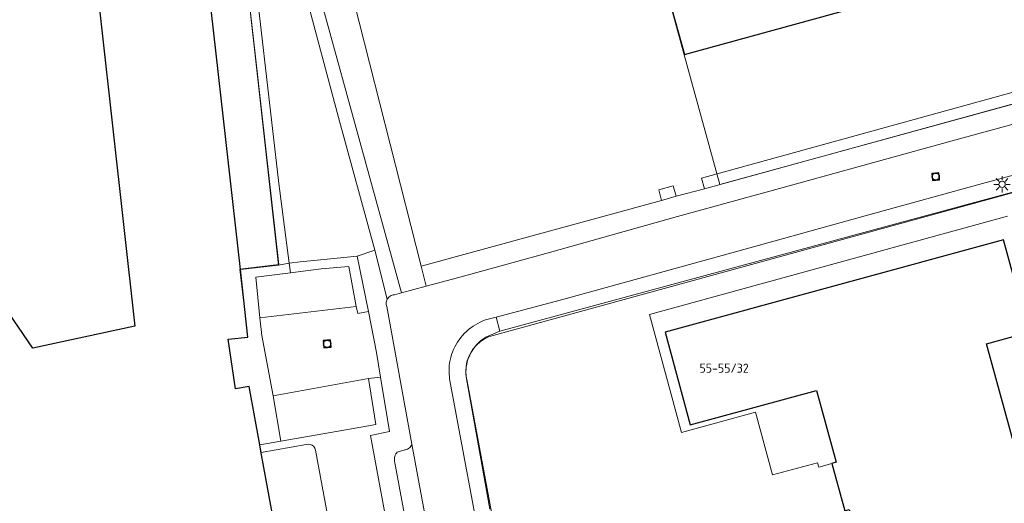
# Model space of a CAD drawing. Header units: metres. Extents: x 174282 to 175177, y 462028 to 462851.
# Tile 14 of 256: x 174372 to 174481, y 462343 to 462397. Entities that reach past the tile are written whole.
import ezdxf

# ---------------------------------------------------------------- set-up
doc = ezdxf.new("R2010")
doc.units = ezdxf.units.M
for name, color, linetype, lineweight in [('B-WE-IE-MEUBILAIR_WEGMEUBILAIR-LICHTMAST-S', 8, 'Continuous', 20), ('B-WE-OG-BEBOUWING-G', 8, 'Continuous', 30), ('B-WE-OG-BEBOUWING_HUISNUMMER-T20', 8, 'Continuous', 20), ('B-WE-OG-TERREIN_ERF-G', 8, 'Continuous', 20), ('B-WE-OG-TERREIN_GROEN-G', 8, 'Continuous', 20), ('B-WE-OG-WEG_ONVERHARD-G', 8, 'Continuous', 20), ('B-WE-OG-WEG_VERHARD_OPEN -G', 8, 'Continuous', 20), ('B-WE-RI-VWA_RIOOLPUT_INSPECTIEPUT-S', 8, 'Continuous', 20), ('B-XX-KG-GRENS_PERCEEL-G', 213, 'Continuous', 20)]:
    doc.layers.add(name, color=color, linetype=linetype, lineweight=lineweight)
doc.styles.add('NLCS-ISO-M500-T20', font='NLCS-ISO.ttf', dxfattribs={"height": 1})

# ---------------------------------------------------------------- blocks, each defined once
blk = doc.blocks.new('B-SRI-PUT_VWA-SO')
at = {"flags": 128}
blk.add_lwpolyline([(-2, 2), (2, 2), (2, -2), (-2, -2)], close=True, dxfattribs=at)
at = {"lineweight": -3, "flags": 128}
blk.add_lwpolyline([(2, -2), (2, 2), (-2, 2), (-2, -2)], close=True, dxfattribs=at)
at = {"lineweight": -3}
blk.add_circle((0, 0), 2, dxfattribs=at)
blk = doc.blocks.new('Lichtmast bestaand')
for p, q in [((-0.45, 0), (-0.9, 0)), ((-0.32, 0.32), (-0.64, 0.64)), ((0, 0.45), (0, 0.9)), ((0.32, 0.32), (0.64, 0.64)), ((0.45, 0), (0.9, 0)), ((-0.32, -0.32), (-0.64, -0.64)), ((0, -0.9), (0, -0.45)), ((0.32, -0.32), (0.64, -0.64))]:
    blk.add_line(p, q)
blk.add_circle((0, 0), 0.35)

msp = doc.modelspace()

# ---------------------------------------------------------------- linework, layer by layer
at = {"layer": 'B-WE-OG-BEBOUWING-G'}
for points in [[(174478.26, 462438.3), (174489.26, 462441.34), (174486.19, 462452.45), (174437.13, 462438.96), (174439.48, 462430.36), (174440.58, 462430.66), (174441.75, 462426.4), (174421.02, 462423.7), (174423.73, 462402.69), (174443.74, 462405.26), (174444.7, 462401.69), (174443.43, 462401.35), (174445.81, 462392.76), (174478.69, 462401.81), (174474.77, 462415.95), (174511.42, 462420.72), (174509.91, 462432.31), (174480.93, 462428.58), (174478.26, 462438.3)], [(174371.6, 462311.08), (174374.36, 462305.15), (174374.43, 462304.86), (174390.37, 462308.93), (174389.38, 462312.81), (174393.89, 462313.77), (174394.29, 462311.04), (174405.67, 462313.14), (174405.59, 462313.56), (174399.09, 462348.95), (174398.96, 462349.67), (174397.78, 462356.12), (174396.27, 462355.84), (174395.47, 462361.32), (174397.65, 462361.57), (174396.81, 462369.03), (174391.18, 462419.31)], [(174379.04, 462417.95), (174385.18, 462362.78), (174373.91, 462360.32), (174353.4, 462390.38)], [(174462.1, 462347.6), (174463.52, 462342.39), (174464, 462342.52), (174464.13, 462342.06), (174466.17, 462334.59), (174459.24, 462332.73), (174452.2, 462330.83), (174455.02, 462320.6), (174492.38, 462330.84), (174489.59, 462341.04), (174484.92, 462339.77), (174479.16, 462360.83), (174483.82, 462362.11), (174481.02, 462372.32), (174443.68, 462362.09), (174446.45, 462351.87), (174460.41, 462355.65), (174462.58, 462347.73), (174462.1, 462347.6)]]:
    msp.add_lwpolyline(points, dxfattribs=at)
at = {"layer": 'B-WE-OG-TERREIN_ERF-G'}
msp.add_line((174444.92, 462377.11), (174448.02, 462377.95), dxfattribs=at)
for points in [[(174396.81, 462369.03), (174401.02, 462369.5), (174395.46, 462419.52)], [(174405.27, 462413.81), (174408.8, 462400.88), (174416.78, 462369.38), (174443.3, 462376.66)], [(174482.59, 462377.72), (174425.44, 462362.2), (174423.91, 462361.56), (174423.68, 462361.41), (174423.46, 462361.25), (174423.25, 462361.08), (174423.06, 462360.9), (174422.87, 462360.7), (174422.7, 462360.49), (174422.54, 462360.27), (174422.39, 462360.05), (174422.34, 462359.97), (174422.25, 462359.81), (174422.13, 462359.57), (174422.02, 462359.32), (174421.93, 462359.07), (174421.86, 462358.81), (174421.8, 462358.54), (174421.75, 462358.28), (174421.72, 462358.01), (174421.71, 462357.74), (174421.71, 462357.47), (174421.73, 462357.2), (174421.77, 462356.94), (174424.33, 462342.56)], [(174462.1, 462347.6), (174460.64, 462347.2), (174460.5, 462347.67), (174455.55, 462346.35), (174453.66, 462353.26), (174445.49, 462351.04), (174441.95, 462364.05), (174481.48, 462374.91)]]:
    msp.add_lwpolyline(points, dxfattribs=at)
at = {"layer": 'B-WE-OG-TERREIN_GROEN-G'}
for points in [[(174495.96, 462392.42), (174447.7, 462379.13)], [(174447.7, 462379.13), (174448.02, 462377.95), (174448.02, 462377.95), (174500.03, 462392.24)], [(174444.92, 462377.11), (174444.58, 462378.27), (174442.98, 462377.83), (174443.3, 462376.66), (174444.92, 462377.11)], [(174405.67, 462313.14), (174411.67, 462314.42), (174415.73, 462315.29), (174416.18, 462315.39), (174417.32, 462317.16), (174416.61, 462321.12), (174413.57, 462337.74), (174411.18, 462350.71), (174413.27, 462351.13), (174412.29, 462357.13), (174410.95, 462356.98), (174411.76, 462351.9), (174409.08, 462351.43), (174401.29, 462350.07), (174398.96, 462349.67)]]:
    msp.add_lwpolyline(points, dxfattribs=at)
at = {"layer": 'B-WE-OG-WEG_ONVERHARD-G'}
for points in [[(174409.71, 462370.49), (174411.64, 462371.15), (174407.64, 462385.81), (174403.92, 462399.75), (174400.45, 462412.3), (174399.25, 462417.01), (174398.51, 462418.76), (174397.83, 462419.97), (174397.36, 462420.82), (174396.12, 462422.79), (174396.61, 462418.21), (174396.89, 462415.13), (174397.8, 462406.99), (174401.06, 462378.53), (174402.2, 462369.72), (174403.4, 462369.89), (174405.64, 462370.11), (174409.71, 462370.49)], [(174420.76, 462368.12), (174430.92, 462370.9), (174445.06, 462374.87), (174456.73, 462378.08), (174474.98, 462383.13), (174493, 462388.04), (174499.23, 462389.77)], [(174500.38, 462384.36), (174498.33, 462383.82), (174478.7, 462378.52), (174465.77, 462374.94), (174451.7, 462371.04), (174432.24, 462365.66), (174425.03, 462363.76)], [(174408.78, 462369.34), (174409.61, 462364.95), (174409.76, 462364.17)]]:
    msp.add_lwpolyline(points, dxfattribs=at)
at = {"layer": 'B-WE-OG-WEG_VERHARD_OPEN -G'}
for p, q in [((174410.94, 462364.4), (174409.71, 462370.49)), ((174413.02, 462365.74), (174411.64, 462371.15)), ((174416.78, 462369.38), (174417.31, 462367.18)), ((174417.31, 462367.18), (174420.76, 462368.12)), ((174417.31, 462367.18), (174414.61, 462366.44)), ((174409.61, 462364.95), (174398.96, 462363.7)), ((174409.76, 462364.17), (174410.94, 462364.4)), ((174425.03, 462363.76), (174425.44, 462362.2)), ((174410.95, 462356.98), (174400.42, 462355.07)), ((174400.42, 462355.07), (174401.29, 462350.07)), ((174420.25, 462325.18), (174415.74, 462349.72))]:
    msp.add_line(p, q, dxfattribs=at)
for points in [[(174414.61, 462366.44), (174401.4, 462414.5), (174400.32, 462417.85), (174398.9, 462421.08), (174397.16, 462424.15), (174391.64, 462432.12)], [(174401.02, 462369.5), (174402.2, 462369.72), (174402.35, 462368.64)], [(174402.35, 462368.64), (174405.73, 462369.1), (174408.78, 462369.34)], [(174398.96, 462363.7), (174398.53, 462368.19), (174402.35, 462368.64)], [(174414.61, 462366.44), (174413.81, 462366.22), (174413.69, 462366.21), (174413.58, 462366.18), (174413.46, 462366.14), (174413.35, 462366.09), (174413.25, 462366.02), (174413.17, 462365.94), (174413.09, 462365.84), (174413.02, 462365.74)], [(174415.74, 462349.72), (174412.99, 462364.93), (174412.95, 462365.04), (174412.92, 462365.15), (174412.91, 462365.28), (174412.92, 462365.4), (174412.94, 462365.52), (174412.97, 462365.63), (174413.02, 462365.74)], [(174398.96, 462363.7), (174399.18, 462361.72), (174400.42, 462355.07)], [(174410.94, 462364.4), (174411.85, 462359.87), (174412.29, 462357.13)], [(174421.89, 462362.3), (174421.99, 462362.4), (174422.24, 462362.59), (174422.49, 462362.76), (174422.75, 462362.93), (174423.02, 462363.08), (174423.29, 462363.22), (174423.58, 462363.34), (174423.87, 462363.45), (174425.03, 462363.76)], [(174424.78, 462330.69), (174422.22, 462344.56), (174419.91, 462356.94), (174419.88, 462357.18), (174419.85, 462357.49), (174419.84, 462357.8), (174419.85, 462358.1), (174419.87, 462358.41), (174419.91, 462358.72), (174419.97, 462359.02), (174420.04, 462359.32), (174420.12, 462359.62), (174420.22, 462359.91), (174420.34, 462360.2), (174420.47, 462360.48), (174420.62, 462360.75), (174420.77, 462361.01), (174420.95, 462361.27), (174421.13, 462361.52), (174421.33, 462361.75), (174421.54, 462361.98), (174421.76, 462362.19), (174421.89, 462362.3)], [(174415.74, 462349.72), (174415.69, 462349.61), (174415.63, 462349.5), (174415.56, 462349.41), (174415.47, 462349.32), (174415.37, 462349.25), (174415.26, 462349.19), (174415.15, 462349.14), (174415.03, 462349.11), (174414.98, 462349.1), (174414.12, 462348.87), (174414.04, 462348.76), (174413.96, 462348.65), (174413.9, 462348.52), (174413.86, 462348.38), (174413.83, 462348.25), (174413.81, 462348.11), (174413.81, 462347.97), (174413.83, 462347.83), (174413.86, 462347.69), (174417.9, 462325.87)]]:
    msp.add_lwpolyline(points, dxfattribs=at)
at = {"layer": 'B-XX-KG-GRENS_PERCEEL-G', "flags": 128}
for points in [[(174398.94, 462436.98), (174398.96, 462436.99), (174516.61, 462469.4), (174535.18, 462401.91), (174449.74, 462378.42), (174445.79, 462392.75), (174443.42, 462401.37), (174444.64, 462401.7), (174443.67, 462405.26), (174451.29, 462406.25), (174448.58, 462427.26), (174448.58, 462427.27), (174441.72, 462426.38), (174421.01, 462423.7), (174403.18, 462421.4)], [(174405.11, 462349.07), (174405.03, 462349.28), (174404.91, 462349.47), (174404.73, 462349.61), (174404.53, 462349.7), (174404.31, 462349.74), (174404.09, 462349.71), (174399.12, 462348.82), (174397.78, 462356.12), (174396.27, 462355.84), (174395.47, 462361.32), (174397.65, 462361.57), (174396.76, 462369.05), (174401.07, 462369.57), (174398.43, 462392.85), (174395.44, 462419.43)], [(174427.31, 462327.17), (174421.85, 462356.69), (174421.73, 462357.22), (174421.69, 462357.76), (174421.72, 462358.3), (174421.82, 462358.83), (174421.99, 462359.34), (174422.23, 462359.82), (174422.52, 462360.27), (174422.88, 462360.68), (174423.28, 462361.04), (174423.73, 462361.34), (174424.21, 462361.58), (174424.72, 462361.75), (174501.01, 462382.73)], [(174340.17, 462380.74), (174348.23, 462368.97), (174356.26, 462357.22), (174359.66, 462359.56), (174363.92, 462353.29), (174365.81, 462349.05), (174367.34, 462343.23), (174360.08, 462342.1), (174362.38, 462326.49), (174364.44, 462312.51), (174363.31, 462312.4), (174364.66, 462300.85), (174375.34, 462303.58), (174374.96, 462304.99), (174390.37, 462308.93), (174389.38, 462312.81), (174393.89, 462313.77), (174394.29, 462311.04), (174405.67, 462313.14), (174405.6, 462313.53), (174411.46, 462314.61), (174408.3, 462331.77), (174405.11, 462349.07)]]:
    msp.add_lwpolyline(points, dxfattribs=at)

# ---------------------------------------------------------------- block references
at = {"layer": 'B-WE-IE-MEUBILAIR_WEGMEUBILAIR-LICHTMAST-S'}
msp.add_blockref('Lichtmast bestaand', (174480.88, 462378.43), dxfattribs=at)
at = {"layer": 'B-WE-RI-VWA_RIOOLPUT_INSPECTIEPUT-S', "xscale": 0.1999999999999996, "yscale": 0.1999999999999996, "zscale": 0.1999999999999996, "rotation": 5.739328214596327}
for p in [(174473.55, 462379.28), (174406.39, 462360.81)]:
    msp.add_blockref('B-SRI-PUT_VWA-SO', p, dxfattribs=at)

# ---------------------------------------------------------------- texts
at = {"layer": 'B-WE-OG-BEBOUWING_HUISNUMMER-T20', "style": 'NLCS-ISO-M500-T20'}
msp.add_text('55-55/32', height=1, dxfattribs=at).set_placement((174447.48, 462357.63))

doc.saveas('drawing.dxf')
